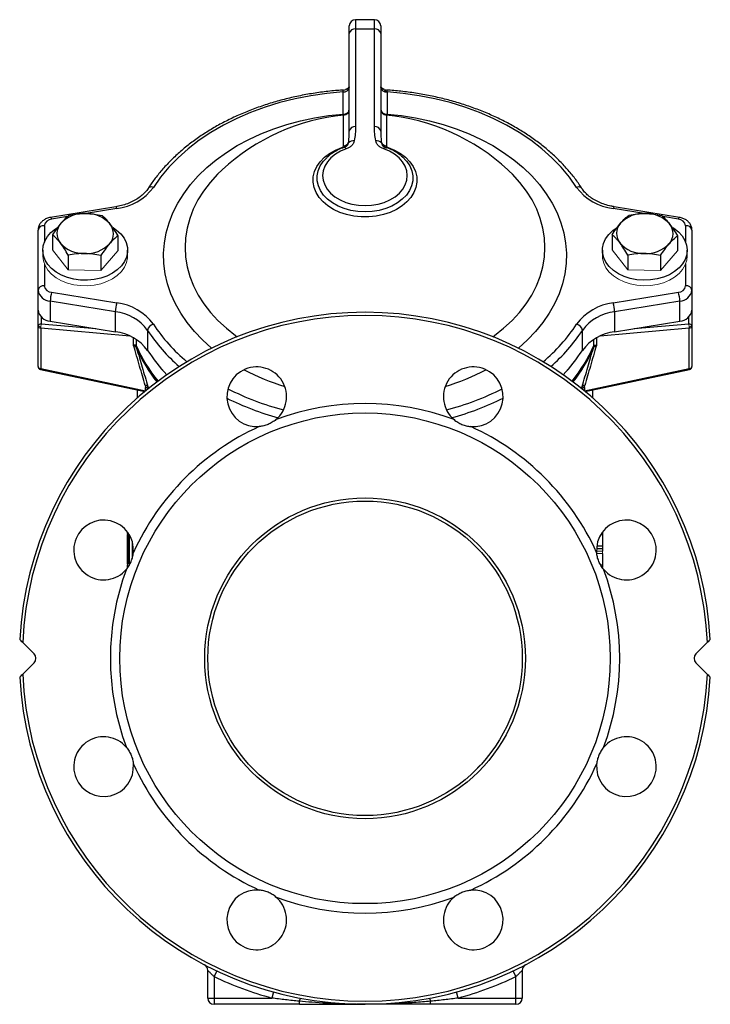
# Model space of a CAD drawing. Header units: millimetres. Extents: x -1742 to -179, y -371 to 715.
# Tile 5 of 16: x -1269 to -1049, y 8 to 321. Entities that reach past the tile are written whole.
import ezdxf

# ---------------------------------------------------------------- set-up
doc = ezdxf.new("R2010")
doc.units = ezdxf.units.MM

msp = doc.modelspace()

# ---------------------------------------------------------------- linework, layer by layer
at = {"color": 0, "linetype": 'Continuous', "lineweight": 25}
for p, q in [((-1156.32, 320.88), (-1162.32, 320.88)), ((-1162.32, 320.88), (-1162.32, 317.95)), ((-1156.32, 317.95), (-1156.32, 320.88)), ((-1164.32, 316.54), (-1164.32, 318.88)), ((-1164.32, 285.47), (-1164.32, 316.54)), ((-1162.32, 317.95), (-1162.32, 286.89)), ((-1162.32, 317.95), (-1156.32, 317.95)), ((-1156.32, 286.89), (-1156.32, 317.95)), ((-1154.32, 318.88), (-1154.32, 316.54)), ((-1154.32, 316.54), (-1154.32, 285.47)), ((-1166.32, 290.85), (-1166.32, 297.92)), ((-1164.32, 299.56), (-1164.32, 299.56)), ((-1152.48, 298.47), (-1152.45, 298.49)), ((-1152.32, 297.92), (-1152.32, 290.85)), ((-1166.31, 290.46), (-1166.32, 290.85)), ((-1166.12, 280.79), (-1166.12, 290.56)), ((-1152.53, 290.56), (-1152.53, 280.79)), ((-1152.32, 290.85), (-1152.33, 290.74)), ((-1164.33, 285.13), (-1164.32, 285.47)), ((-1154.32, 285.47), (-1154.3, 284.95)), ((-1165.08, 280.79), (-1164.92, 280.98)), ((-1172.47, 275.97), (-1171.49, 277.01)), ((-1204.62, 273.27), (-1204.73, 273.18)), ((-1113.44, 272.72), (-1113.92, 273.18)), ((-1238.6, 261.4), (-1259.32, 258.01)), ((-1238.28, 260.84), (-1247.97, 259.26)), ((-1070.58, 259.24), (-1080.37, 260.84)), ((-1059.33, 258.01), (-1080.05, 261.4)), ((-1253.93, 258.28), (-1259, 257.45)), ((-1059.65, 257.45), (-1064.56, 258.26)), ((-1263.32, 234.85), (-1263.32, 253.97)), ((-1261.32, 255.39), (-1261.32, 250.17)), ((-1057.32, 250.17), (-1057.32, 255.39)), ((-1055.32, 253.97), (-1055.32, 234.85)), ((-1258.71, 252.48), (-1258.71, 247.75)), ((-1237.93, 252.17), (-1237.93, 247.44)), ((-1080.71, 252.48), (-1080.71, 247.75)), ((-1059.93, 252.17), (-1059.93, 247.44)), ((-1261.82, 247.59), (-1261.82, 245.83)), ((-1234.82, 245.83), (-1234.82, 247.59)), ((-1083.82, 247.59), (-1083.82, 245.83)), ((-1056.82, 245.83), (-1056.82, 247.59)), ((-1253.71, 246.04), (-1253.71, 241.31)), ((-1243.32, 245.89), (-1243.32, 241.15)), ((-1075.71, 246.04), (-1075.71, 241.31)), ((-1065.32, 245.89), (-1065.32, 241.15)), ((-1261.32, 243.25), (-1261.32, 236.26)), ((-1057.32, 236.26), (-1057.32, 243.25)), ((-1263.32, 228.49), (-1263.32, 234.85)), ((-1055.32, 234.85), (-1055.32, 228.49)), ((-1259, 234.2), (-1238.28, 230.81)), ((-1080.37, 230.81), (-1059.65, 234.2)), ((-1238.73, 228.02), (-1259.45, 231.4)), ((-1259.45, 231.4), (-1259.45, 225.04)), ((-1059.2, 231.4), (-1079.92, 228.02)), ((-1059.2, 225.04), (-1059.2, 231.4)), ((-1263.32, 223.47), (-1263.32, 228.49)), ((-1262.32, 226.36), (-1262.32, 224.18)), ((-1238.73, 221.66), (-1238.73, 228.02)), ((-1079.92, 228.02), (-1079.92, 221.66)), ((-1056.32, 224.18), (-1056.32, 226.36)), ((-1055.32, 228.49), (-1055.32, 223.47)), ((-1263.32, 210.63), (-1263.32, 223.47)), ((-1262.45, 222.77), (-1262.45, 209.93)), ((-1234.14, 220.31), (-1262.45, 222.77)), ((-1262.32, 224.18), (-1244.89, 222.66)), ((-1259.45, 225.04), (-1238.73, 221.66)), ((-1056.2, 222.77), (-1084.51, 220.31)), ((-1079.92, 221.66), (-1059.2, 225.04)), ((-1073.76, 222.66), (-1056.32, 224.18)), ((-1056.2, 209.93), (-1056.2, 222.77)), ((-1055.32, 223.47), (-1055.32, 210.63)), ((-1232.93, 217.31), (-1232.93, 219.71)), ((-1232.09, 219.22), (-1232.09, 217.29)), ((-1228.46, 222.09), (-1228.46, 215.73)), ((-1090.19, 215.73), (-1090.19, 222.09)), ((-1086.56, 217.29), (-1086.56, 219.22)), ((-1085.72, 219.71), (-1085.72, 217.31)), ((-1262.45, 209.93), (-1229.11, 202.88)), ((-1089.54, 202.88), (-1056.2, 209.93)), ((-1262.53, 209.65), (-1229.39, 202.64)), ((-1089.26, 202.64), (-1056.12, 209.65)), ((-1229.11, 202.88), (-1229.11, 203.91)), ((-1228.4, 204.24), (-1228.13, 203.66)), ((-1090.52, 203.66), (-1090.25, 204.24)), ((-1089.54, 203.91), (-1089.54, 202.88)), ((-1231.82, 203.16), (-1231.82, 200.57)), ((-1086.82, 200.57), (-1086.82, 203.16)), ((-1234.82, 157.54), (-1234.82, 157.91)), ((-1234.82, 156.71), (-1234.82, 157.25)), ((-1234.82, 148.26), (-1234.82, 156.71)), ((-1234.81, 157.11), (-1234.81, 147.87)), ((-1234.32, 157.16), (-1234.32, 147.4)), ((-1083.82, 157.12), (-1084.35, 157.12)), ((-1083.82, 157.91), (-1083.82, 157.12)), ((-1083.82, 157.12), (-1083.82, 153.47)), ((-1233.32, 149.77), (-1233.32, 154.84)), ((-1083.82, 153.47), (-1085.6, 153.47)), ((-1083.82, 153.47), (-1083.82, 152.65)), ((-1083.82, 152.65), (-1085.67, 152.65)), ((-1083.82, 152.65), (-1083.82, 151.95)), ((-1083.82, 151.13), (-1083.82, 147.49)), ((-1234.82, 147.73), (-1234.82, 148.26)), ((-1234.82, 146.65), (-1234.82, 147.44)), ((-1083.82, 147.49), (-1084.32, 147.49)), ((-1083.82, 147.49), (-1083.82, 146.67)), ((-1268.21, 122.89), (-1264.57, 119.25)), ((-1054.07, 119.25), (-1050.44, 122.89)), ((-1264.57, 116.43), (-1268.21, 112.79)), ((-1050.44, 112.79), (-1054.07, 116.43)), ((-1209.32, 9.84), (-1209.32, 18.64)), ((-1206.47, 18.45), (-1207.32, 16.65)), ((-1207.32, 16.65), (-1207.32, 9.84)), ((-1111.32, 16.65), (-1112.18, 18.45)), ((-1111.32, 9.84), (-1111.32, 16.65)), ((-1109.32, 18.64), (-1109.32, 9.84)), ((-1209.32, 9.84), (-1207.32, 9.84)), ((-1207.32, 9.84), (-1207.32, 7.84)), ((-1207.32, 9.84), (-1188.99, 9.84)), ((-1188.46, 11.77), (-1188.99, 9.84)), ((-1129.66, 9.84), (-1130.19, 11.77)), ((-1129.66, 9.84), (-1111.32, 9.84)), ((-1111.32, 9.84), (-1109.32, 9.84)), ((-1111.32, 7.84), (-1111.32, 9.84)), ((-1180.2, 7.84), (-1207.32, 7.84)), ((-1180.2, 7.84), (-1180.2, 8.82)), ((-1138.44, 7.84), (-1138.44, 8.82)), ((-1111.32, 7.84), (-1138.44, 7.84))]:
    msp.add_line(p, q, dxfattribs=at)
at = {"color": 0, "linetype": 'Continuous', "lineweight": 18}
for p, q in [((-1253.71, 241.31), (-1258.71, 247.75)), ((-1237.93, 247.44), (-1243.32, 241.15)), ((-1075.71, 241.31), (-1080.71, 247.75)), ((-1059.93, 247.44), (-1065.32, 241.15)), ((-1243.32, 241.15), (-1253.71, 241.31)), ((-1065.32, 241.15), (-1075.71, 241.31)), ((-1083.82, 151.95), (-1085.67, 151.95)), ((-1083.82, 151.13), (-1085.59, 151.13)), ((-1083.82, 151.95), (-1083.82, 151.13)), ((-1109.35, 118.18), (-1109.34, 117.29)), ((-1194.15, 81.96), (-1194.71, 82.54)), ((-1122.7, 83.9), (-1124.5, 81.96))]:
    msp.add_line(p, q, dxfattribs=at)
at = {"color": 0, "linetype": 'Continuous', "lineweight": 25, "flags": 128}
for points in [[(-1166.32, 297.92), (-1171.45, 297.44), (-1176.51, 296.72), (-1181.5, 295.75), (-1186.37, 294.53), (-1191.11, 293.08), (-1195.7, 291.39), (-1200.11, 289.49), (-1204.32, 287.37), (-1208.31, 285.05), (-1212.06, 282.53), (-1215.55, 279.84), (-1218.77, 276.98), (-1221.71, 273.97), (-1224.33, 270.83), (-1226.64, 267.56)], [(-1092.01, 267.56), (-1094.32, 270.83), (-1096.94, 273.97), (-1099.87, 276.98), (-1103.09, 279.84), (-1106.59, 282.53), (-1110.34, 285.05), (-1114.33, 287.37), (-1118.54, 289.49), (-1122.95, 291.39), (-1127.54, 293.08), (-1132.28, 294.53), (-1137.15, 295.75), (-1142.13, 296.72), (-1147.2, 297.44), (-1152.32, 297.92)], [(-1208.08, 216.44), (-1208.14, 216.49), (-1211, 219.05), (-1213.6, 221.76), (-1215.91, 224.59), (-1217.93, 227.53), (-1219.64, 230.57), (-1221.04, 233.69), (-1222.12, 236.86), (-1222.87, 240.09), (-1223.29, 243.35), (-1223.38, 246.62), (-1223.13, 249.88), (-1222.55, 253.12), (-1221.64, 256.33), (-1220.41, 259.48), (-1218.85, 262.56), (-1216.99, 265.55), (-1214.83, 268.44), (-1212.38, 271.22), (-1209.65, 273.86), (-1206.66, 276.35), (-1203.42, 278.68), (-1199.96, 280.85), (-1196.28, 282.83), (-1192.41, 284.62), (-1188.36, 286.2), (-1184.17, 287.58), (-1179.84, 288.74), (-1175.41, 289.67), (-1170.9, 290.38), (-1166.32, 290.85)], [(-1152.32, 290.85), (-1147.75, 290.38), (-1143.23, 289.67), (-1138.8, 288.74), (-1134.48, 287.58), (-1130.29, 286.2), (-1126.24, 284.62), (-1122.37, 282.83), (-1118.69, 280.85), (-1115.23, 278.68), (-1111.99, 276.35), (-1109, 273.86), (-1106.27, 271.22), (-1103.82, 268.44), (-1101.66, 265.55), (-1099.79, 262.56), (-1098.24, 259.48), (-1097.01, 256.33), (-1096.1, 253.12), (-1095.52, 249.88), (-1095.27, 246.62), (-1095.36, 243.35), (-1095.78, 240.09), (-1096.53, 236.86), (-1097.61, 233.69), (-1099, 230.57), (-1100.72, 227.53), (-1102.74, 224.59), (-1105.05, 221.76), (-1107.65, 219.05), (-1110.51, 216.49), (-1110.57, 216.44)], [(-1151.99, 280.28), (-1149.93, 279.42), (-1148.07, 278.36), (-1146.44, 277.12), (-1145.09, 275.73), (-1144.03, 274.21), (-1143.29, 272.6), (-1142.89, 270.94), (-1142.84, 269.25), (-1143.13, 267.57), (-1143.76, 265.94), (-1144.71, 264.39), (-1145.97, 262.96), (-1147.52, 261.66), (-1149.31, 260.54), (-1151.31, 259.62), (-1153.47, 258.91), (-1155.76, 258.42), (-1158.13, 258.18), (-1160.52, 258.18), (-1162.88, 258.42), (-1165.17, 258.91), (-1167.34, 259.62), (-1169.34, 260.54), (-1171.13, 261.66), (-1172.67, 262.96), (-1173.94, 264.39), (-1174.89, 265.94), (-1175.52, 267.57), (-1175.81, 269.25), (-1175.76, 270.94), (-1175.36, 272.6), (-1174.62, 274.21), (-1173.56, 275.73), (-1172.21, 277.12), (-1170.58, 278.36), (-1168.72, 279.42), (-1166.66, 280.28)], [(-1165.31, 279.81), (-1167.13, 279.04), (-1168.76, 278.08), (-1170.15, 276.95), (-1171.27, 275.67), (-1172.1, 274.29), (-1172.61, 272.84), (-1172.79, 271.34), (-1172.64, 269.85), (-1172.15, 268.38), (-1171.35, 267), (-1170.25, 265.71), (-1168.88, 264.57), (-1167.27, 263.59), (-1165.46, 262.81), (-1163.5, 262.23), (-1161.44, 261.88), (-1159.32, 261.76), (-1157.21, 261.88), (-1155.15, 262.23), (-1153.19, 262.81), (-1151.38, 263.59), (-1149.77, 264.57), (-1148.4, 265.71), (-1147.3, 267), (-1146.5, 268.38), (-1146.01, 269.85), (-1145.86, 271.34), (-1146.04, 272.84), (-1146.55, 274.29), (-1147.38, 275.67), (-1148.5, 276.95), (-1149.89, 278.08), (-1151.52, 279.04), (-1153.34, 279.81)], [(-1165.31, 279.81), (-1165.43, 279.97), (-1165.55, 280.1), (-1165.66, 280.2), (-1165.77, 280.26), (-1165.87, 280.29), (-1165.95, 280.29), (-1165.97, 280.28)], [(-1153.34, 279.81), (-1153.22, 279.97), (-1153.1, 280.1), (-1152.99, 280.2), (-1152.88, 280.26), (-1152.78, 280.29), (-1152.69, 280.29), (-1152.68, 280.28)], [(-1146.29, 276.11), (-1146.06, 275.83), (-1145.1, 274.38), (-1144.45, 272.84), (-1144.13, 271.26), (-1144.14, 269.65), (-1144.49, 268.07), (-1145.17, 266.54), (-1146.17, 265.1), (-1147.45, 263.78), (-1149, 262.61), (-1150.78, 261.61), (-1152.74, 260.82), (-1154.85, 260.23), (-1157.06, 259.88), (-1159.32, 259.76), (-1161.58, 259.88), (-1163.8, 260.23), (-1165.91, 260.82), (-1167.87, 261.61), (-1169.65, 262.61), (-1171.2, 263.78), (-1172.48, 265.1), (-1173.47, 266.54), (-1174.16, 268.07), (-1174.51, 269.65), (-1174.52, 271.26), (-1174.2, 272.84), (-1173.55, 274.38), (-1172.59, 275.83), (-1172.47, 275.97)], [(-1147.83, 277.59), (-1147.32, 277.16), (-1146.29, 276.11)], [(-1204.73, 273.18), (-1206.23, 271.72), (-1208.6, 269.12), (-1210.68, 266.4), (-1212.46, 263.57), (-1213.93, 260.65), (-1215.08, 257.67), (-1215.9, 254.62), (-1216.4, 251.55), (-1216.55, 248.45), (-1216.38, 245.36), (-1215.87, 242.29), (-1215.02, 239.25), (-1213.86, 236.26), (-1212.37, 233.35), (-1210.57, 230.53), (-1208.48, 227.81), (-1206.09, 225.22), (-1203.43, 222.76), (-1200.52, 220.45), (-1199.97, 220.05)], [(-1118.68, 220.05), (-1118.13, 220.45), (-1115.22, 222.76), (-1112.56, 225.22), (-1110.17, 227.81), (-1108.08, 230.53), (-1106.28, 233.35), (-1104.79, 236.26), (-1103.62, 239.25), (-1102.78, 242.29), (-1102.27, 245.36), (-1102.1, 248.45), (-1102.25, 251.55), (-1102.75, 254.62), (-1103.57, 257.67), (-1104.72, 260.65), (-1106.19, 263.57), (-1107.97, 266.4), (-1110.05, 269.12), (-1112.42, 271.72), (-1113.44, 272.72)], [(-1238.6, 261.4), (-1238.6, 261.4), (-1238.53, 261.36), (-1238.45, 261.26), (-1238.37, 261.08), (-1238.28, 260.84)], [(-1080.05, 261.4), (-1080.05, 261.4), (-1080.12, 261.36), (-1080.2, 261.26), (-1080.28, 261.08), (-1080.37, 260.84)], [(-1259.32, 258.01), (-1259.32, 258.01), (-1259.25, 257.98), (-1259.17, 257.87), (-1259.09, 257.7), (-1259, 257.45)], [(-1059.33, 258.01), (-1059.33, 258.01), (-1059.4, 257.98), (-1059.48, 257.87), (-1059.56, 257.7), (-1059.65, 257.45)], [(-1239.46, 254.79), (-1238.33, 254.01), (-1237.01, 252.8), (-1235.97, 251.45), (-1235.26, 249.99), (-1234.88, 248.48), (-1234.86, 246.94), (-1235.18, 245.43), (-1235.84, 243.96), (-1236.82, 242.59), (-1238.11, 241.35), (-1239.66, 240.28), (-1241.43, 239.39), (-1243.38, 238.71), (-1245.46, 238.27), (-1247.61, 238.06), (-1249.78, 238.1), (-1251.92, 238.39), (-1253.96, 238.92), (-1255.85, 239.67), (-1257.55, 240.63), (-1259.01, 241.76), (-1260.2, 243.05), (-1261.07, 244.46), (-1261.62, 245.94), (-1261.82, 247.47), (-1261.68, 249.01), (-1261.18, 250.5), (-1260.36, 251.92), (-1259.22, 253.23), (-1257.8, 254.39), (-1257.15, 254.82)], [(-1072.86, 238.22), (-1074.95, 238.63), (-1076.93, 239.27), (-1078.73, 240.12), (-1080.32, 241.17), (-1081.64, 242.39), (-1082.68, 243.74), (-1083.39, 245.19), (-1083.77, 246.71), (-1083.79, 248.24), (-1083.47, 249.76), (-1082.81, 251.22), (-1081.82, 252.59), (-1080.54, 253.83), (-1079.12, 254.84)], [(-1061.45, 254.79), (-1061.1, 254.56), (-1059.63, 253.42), (-1058.45, 252.14), (-1057.57, 250.73), (-1057.03, 249.24), (-1056.83, 247.71), (-1056.97, 246.18), (-1057.47, 244.68), (-1058.29, 243.26), (-1059.43, 241.96), (-1060.85, 240.79), (-1062.52, 239.81), (-1064.38, 239.02), (-1066.41, 238.46), (-1068.53, 238.13), (-1070.7, 238.05), (-1072.86, 238.22)]]:
    msp.add_lwpolyline(points, dxfattribs=at)
at = {"color": 0, "linetype": 'Continuous', "lineweight": 18, "flags": 128}
for points in [[(-1234.82, 245.83), (-1234.86, 245.18), (-1235.18, 243.66), (-1235.84, 242.19), (-1236.82, 240.83), (-1238.11, 239.59), (-1239.66, 238.51), (-1241.43, 237.62), (-1243.38, 236.94), (-1245.46, 236.5), (-1247.61, 236.29), (-1249.78, 236.34), (-1251.92, 236.62), (-1253.96, 237.15), (-1255.85, 237.9), (-1257.55, 238.86), (-1259.01, 240), (-1260.2, 241.28), (-1261.07, 242.69), (-1261.62, 244.18), (-1261.82, 245.71), (-1261.82, 245.83)], [(-1072.86, 236.45), (-1074.95, 236.86), (-1076.93, 237.5), (-1078.73, 238.36), (-1080.32, 239.41), (-1081.64, 240.62), (-1082.68, 241.97), (-1083.39, 243.43), (-1083.77, 244.94), (-1083.82, 245.83)], [(-1056.82, 245.83), (-1056.97, 244.41), (-1057.47, 242.92), (-1058.29, 241.5), (-1059.43, 240.19), (-1060.85, 239.02), (-1062.52, 238.04), (-1064.38, 237.25), (-1066.41, 236.69), (-1068.53, 236.36), (-1070.7, 236.28), (-1072.86, 236.45)], [(-1262.69, 224.13), (-1262.52, 224.1), (-1262.32, 224.08)], [(-1056.32, 224.08), (-1056.13, 224.1), (-1055.96, 224.13)], [(-1234.82, 156.71), (-1234.81, 156.65), (-1234.81, 156.63)], [(-1234.82, 156.71), (-1234.81, 156.64), (-1234.81, 156.62)], [(-1234.81, 148.36), (-1234.81, 148.34), (-1234.82, 148.26)], [(-1234.81, 148.35), (-1234.81, 148.33), (-1234.82, 148.26)]]:
    msp.add_lwpolyline(points, dxfattribs=at)
at = {"color": 0, "linetype": 'Continuous', "lineweight": 25}
for radius in [78, 51, 50]:
    msp.add_circle((-1159.32, 117.84), radius, dxfattribs=at)
for centre, radius, start, end in [((-1162.32, 318.88), 2, 90, 180), ((-1156.32, 318.88), 2, 0, 90), ((-1162.57, 316.18), 1.79, 81.9505, 168.5782), ((-1156.07, 316.18), 1.79, 11.4218, 98.0495), ((-1166.07, 299.68), 1.79, 261.9505, 348.5782), ((-1166.32, 300.51), 2, 273.4627, 297.3322), ((-1152.57, 299.68), 1.79, 191.4218, 278.0495), ((-1152.32, 300.51), 2, 242.6411, 266.504), ((-1166.21, 293.04), 2.19, 267.0005, 318.4314), ((-1166.32, 292.55), 2, 275.8226, 0), ((-1152.32, 292.55), 2, 180, 264.1774), ((-1152.44, 293.04), 2.19, 221.5686, 272.9995), ((-1159.32, 223.91), 67, 95.8226, 132.6597), ((-1159.32, 223.91), 67, 47.3403, 84.1774), ((-1162.57, 285.12), 1.79, 81.9505, 168.5782), ((-1156.07, 285.12), 1.79, 11.4218, 98.0495), ((-1163.03, 280.42), 1.99, 81.4435, 138.8474), ((-1155.61, 280.42), 1.99, 41.1526, 98.5565), ((-1166.24, 282.81), 2.02, 273.4173, 327.8489), ((-1152.41, 282.81), 2.02, 212.1511, 266.5827), ((-1240.22, 277.64), 16.92, 276.5902, 323.408), ((-1227.26, 266.26), 1.44, 64.5332, 137.4283), ((-1091.39, 266.26), 1.44, 42.3287, 115.4948), ((-1078.43, 277.64), 16.92, 216.592, 263.4098), ((-1258.91, 255.01), 2.44, 92.0739, 171.1974), ((-1248.69, 249.02), 10.25, 86.8611, 135.5975), ((-1247.84, 249.31), 9.95, 41.93, 91.6773), ((-1070.69, 249.02), 10.25, 86.8611, 135.5975), ((-1069.84, 249.31), 9.95, 41.93, 91.6773), ((-1059.74, 255.01), 2.44, 8.8026, 87.9261), ((-1261.57, 253.62), 1.79, 81.9505, 168.5782), ((-1252.47, 252.9), 4.84, 137.1885, 219.3699), ((-1244.18, 252.89), 4.84, 317.1885, 39.3699), ((-1074.47, 252.9), 4.84, 137.1885, 219.3699), ((-1066.18, 252.89), 4.84, 317.1885, 39.3699), ((-1057.07, 253.62), 1.79, 11.4218, 98.0495), ((-1248.81, 256.48), 9.95, 221.93, 271.6773), ((-1247.95, 256.77), 10.25, 266.8611, 315.5975), ((-1070.81, 256.48), 9.95, 221.93, 271.6773), ((-1069.95, 256.77), 10.25, 266.8611, 315.5975), ((-1261.57, 234.5), 1.79, 81.9505, 168.5782), ((-1259.3, 235.47), 4.07, 188.8026, 267.9261), ((-1258.91, 236.64), 2.44, 188.8026, 267.9261), ((-1059.74, 236.64), 2.44, 272.0739, 351.1974), ((-1059.35, 235.47), 4.07, 272.0739, 351.1974), ((-1057.07, 234.5), 1.79, 11.4218, 98.0495), ((-1248.98, 231.15), 10.47, 163.0828, 178.6105), ((-1069.66, 231.15), 10.47, 1.3895, 16.9172), ((-1228.27, 227.77), 10.47, 163.0828, 178.6105), ((-1240.22, 214.01), 16.92, 36.592, 83.4098), ((-1078.43, 214.01), 16.92, 96.5902, 143.408), ((-1090.38, 227.77), 10.47, 1.3895, 16.9172), ((-1159.32, 117.84), 110, 3.1268, 176.8732), ((-1159.32, 117.84), 109, 2.6538, 177.3462), ((-1259.3, 229.11), 4.07, 188.8026, 267.9261), ((-1240.44, 213.2), 14.93, 36.592, 83.4098), ((-1078.2, 213.2), 14.93, 96.5902, 143.408), ((-1059.35, 229.11), 4.07, 272.0739, 351.1974), ((-1262.41, 224.21), 1.01, 211.2784, 268.9617), ((-1226.02, 221.7), 2.47, 104.6012, 170.8588), ((-1180.88, 254.26), 54.81, 213.3925, 230.2121), ((-1137.45, 253.97), 54.39, 309.7215, 326.6738), ((-1092.63, 221.7), 2.47, 9.1412, 75.3988), ((-1056.21, 224.16), 0.96, 269.377, 330.3829), ((-1240.44, 206.83), 14.93, 36.592, 83.4098), ((-1182.43, 252.25), 55.03, 213.2285, 229.1552), ((-1136.22, 252.25), 55.03, 310.8448, 326.7715), ((-1078.2, 206.83), 14.93, 96.5902, 143.408), ((-1188.27, 236.29), 47.76, 203.4896, 219.4219), ((-1188.44, 235.35), 47.45, 203.4615, 218.6601), ((-1130.37, 236.29), 47.76, 320.5781, 336.5104), ((-1130.21, 235.35), 47.45, 321.3399, 336.5385), ((-1184.23, 244.49), 52.76, 213.0362, 223.7576), ((-1134.42, 244.49), 52.76, 316.2424, 326.9638), ((-1262.32, 210.63), 1, 180, 258.0577), ((-1262.49, 210.78), 0.851, 190.026, 272.7076), ((-1263.25, 210.02), 0.81, 332.6121, 353.1925), ((-1193.77, 200.99), 9.5, 310.1781, 274.8219), ((-1124.88, 200.99), 9.5, 265.1781, 229.8219), ((-1056.16, 210.78), 0.851, 267.2924, 349.974), ((-1055.4, 210.02), 0.81, 186.8075, 207.3879), ((-1056.32, 210.63), 1, 281.9423, 0), ((-1163.2, 275.29), 74.24, 242.2369, 253.0418), ((-1155.45, 275.29), 74.24, 286.9582, 297.7631), ((-1229.07, 203.8), 0.806, 33.2077, 99.8047), ((-1229.14, 202.89), 1.02, 37.1906, 88.3718), ((-1163.19, 281.31), 87.33, 242.9425, 255.3809), ((-1155.29, 280.88), 86.87, 284.5859, 297.0906), ((-1089.51, 202.89), 1.02, 91.6282, 142.8094), ((-1089.57, 203.8), 0.806, 80.1953, 146.7923), ((-1163.49, 280.43), 89.23, 243.5336, 254.7446), ((-1155.33, 280.88), 89.7, 285.2851, 296.4367), ((-1159.32, 117.84), 81, 69.541, 110.459), ((-1159.32, 117.84), 81, 114.541, 155.459), ((-1159.32, 117.84), 81, 24.541, 65.459), ((-1242.47, 152.28), 9.5, 355.1781, 319.8219), ((-1076.18, 152.28), 9.5, 220.1781, 184.8219), ((-1159.32, 117.84), 81, 159.541, 200.459), ((-1159.32, 117.84), 81, 339.541, 20.459), ((-1265.99, 117.84), 2, 315, 45), ((-1052.66, 117.84), 2, 135, 225), ((-1159.32, 117.84), 109, 182.6538, 357.3462), ((-1159.32, 117.84), 110, 183.1268, 356.8732), ((-1242.47, 83.4), 9.5, 40.1781, 4.8219), ((-1076.18, 83.4), 9.5, 175.1781, 139.8219), ((-1159.32, 117.84), 81, 204.541, 245.459), ((-1159.32, 117.84), 81, 294.541, 335.459), ((-1193.77, 34.69), 9.5, 85.1781, 49.8219), ((-1124.88, 34.69), 9.5, 130.1781, 94.8219), ((-1159.32, 117.84), 81, 249.541, 290.459), ((-1211.32, 18.64), 2, 0, 62.336), ((-1107.32, 18.64), 2, 117.664, 180), ((-1159.32, 117.84), 112, 244.6231, 254.6411), ((-1159.32, 117.84), 112, 285.3589, 295.3769), ((-1207.32, 9.84), 2, 180, 270), ((-1178.32, 8.63), 1.9, 142.9429, 174.0643), ((-1140.33, 8.63), 1.9, 5.9357, 37.0571), ((-1111.32, 9.84), 2, 270, 0)]:
    msp.add_arc(centre, radius, start, end, dxfattribs=at)
at = {"color": 0, "linetype": 'Continuous', "lineweight": 18}
for centre, radius, start, end in [((-1262.45, 223.29), 0.893, 81.9505, 168.5782), ((-1262.49, 223.62), 0.851, 190.026, 272.7076), ((-1252.82, 222.65), 9.63, 170.8437, 179.2691), ((-1056.2, 223.29), 0.893, 11.4218, 98.0495), ((-1065.83, 222.65), 9.63, 0.7309, 9.1563), ((-1056.16, 223.62), 0.851, 267.2924, 349.974), ((-1228.92, 217.33), 3.17, 180.8104, 195.7644), ((-1229.15, 217.24), 2.92, 179.8343, 195.4445), ((-1089.73, 217.33), 3.17, 344.2356, 359.1896), ((-1089.5, 217.24), 2.92, 344.5555, 0.1657), ((-1184.62, 244.19), 52.27, 212.9858, 223.8079), ((-1134.03, 244.19), 52.27, 316.1921, 327.0142)]:
    msp.add_arc(centre, radius, start, end, dxfattribs=at)
at = {"color": 0, "linetype": 'Continuous', "lineweight": 25}
for points, knots in [([(-1166.2, 298.51), (-1166.84, 298.47), (-1169.08, 298.32), (-1172.88, 297.9), (-1177.57, 297.19), (-1182.18, 296.27), (-1186.7, 295.14), (-1191.12, 293.81), (-1195.41, 292.28), (-1199.56, 290.56), (-1203.55, 288.66), (-1207.37, 286.58), (-1211, 284.33), (-1214.42, 281.92), (-1217.62, 279.36), (-1220.59, 276.66), (-1223.32, 273.83), (-1225.74, 270.93), (-1227.36, 268.7), (-1228.16, 267.47), (-1228.32, 267.23)], [0, 0, 0, 0, 0.0245049, 0.0847663, 0.14504, 0.2053202, 0.2656083, 0.325905, 0.3862108, 0.4465254, 0.5068476, 0.567175, 0.6275029, 0.6878248, 0.7481327, 0.8084165, 0.8686638, 0.9288605, 0.9857108, 1, 1, 1, 1]), ([(-1166.32, 297.92), (-1166.3, 298.06), (-1166.26, 298.34), (-1166.22, 298.52), (-1166.2, 298.5), (-1166.2, 298.49)], [0, 0, 0, 0, 0.4326736, 0.8640146, 1, 1, 1, 1]), ([(-1164.32, 299.56), (-1164.35, 299.41), (-1164.39, 299.11), (-1164.74, 298.79), (-1165.19, 298.73), (-1165.32, 298.73), (-1165.4, 298.72)], [0, 0, 0, 0, 0.2278073, 0.4554277, 0.6859914, 1, 1, 1, 1]), ([(-1164.35, 299.5), (-1164.38, 299.44), (-1164.44, 299.34), (-1164.78, 299.05), (-1165.14, 298.88), (-1165.35, 298.76), (-1165.4, 298.74)], [0, 0, 0, 0, 0.334997, 0.649055, 0.931053, 1, 1, 1, 1]), ([(-1153.26, 298.71), (-1153.31, 298.73), (-1153.43, 298.75), (-1153.89, 298.76), (-1154.26, 299.12), (-1154.31, 299.42), (-1154.32, 299.56)], [0, 0, 0, 0, 0.269597, 0.532345, 0.79668, 1, 1, 1, 1]), ([(-1153.25, 298.74), (-1153.28, 298.75), (-1153.42, 298.83), (-1153.69, 298.96), (-1154.03, 299.17), (-1154.28, 299.43), (-1154.31, 299.5), (-1154.32, 299.53)], [0, 0, 0, 0, 0.040163, 0.213862, 0.390118, 0.698125, 1, 1, 1, 1]), ([(-1090.33, 267.23), (-1090.69, 267.78), (-1091.75, 269.37), (-1093.69, 271.91), (-1096.24, 274.81), (-1099.04, 277.59), (-1102.09, 280.24), (-1105.36, 282.75), (-1108.84, 285.1), (-1112.53, 287.29), (-1116.4, 289.31), (-1120.45, 291.15), (-1124.64, 292.81), (-1128.98, 294.27), (-1133.43, 295.53), (-1137.99, 296.6), (-1142.62, 297.45), (-1147.25, 298.08), (-1150.53, 298.39), (-1152.25, 298.5), (-1152.45, 298.51)], [0, 0, 0, 0, 0.032035, 0.091991, 0.152006, 0.212096, 0.272247, 0.332446, 0.39268, 0.452938, 0.51321, 0.573491, 0.633775, 0.694056, 0.754334, 0.814609, 0.874878, 0.935145, 0.992244, 1, 1, 1, 1]), ([(-1152.45, 298.49), (-1152.45, 298.5), (-1152.43, 298.52), (-1152.39, 298.34), (-1152.35, 298.06), (-1152.32, 297.92)], [0, 0, 0, 0, 0.1378266, 0.5682484, 1, 1, 1, 1]), ([(-1164.53, 281.73), (-1164.46, 282.55), (-1164.36, 283.7), (-1164.34, 284.81), (-1164.33, 285.13)], [0, 0, 0, 0, 0.710188, 1, 1, 1, 1]), ([(-1162.32, 286.89), (-1162.32, 286.13), (-1162.37, 285.38), (-1162.51, 283.88), (-1162.62, 283.14), (-1162.74, 282.39)], [0, 0, 0, 0, 0.5, 0.5, 1, 1, 1, 1]), ([(-1155.91, 282.39), (-1156.03, 283.14), (-1156.14, 283.88), (-1156.28, 285.38), (-1156.32, 286.13), (-1156.32, 286.89)], [0, 0, 0, 0, 0.5, 0.5, 1, 1, 1, 1]), ([(-1154.3, 284.95), (-1154.29, 284.33), (-1154.26, 283.28), (-1154.16, 282.19), (-1154.12, 281.73)], [0, 0, 0, 0, 0.58471, 1, 1, 1, 1]), ([(-1162.74, 282.39), (-1162.78, 282.11), (-1162.88, 281.85), (-1163.15, 281.34), (-1163.34, 281.09), (-1163.79, 280.64), (-1164.04, 280.44), (-1164.49, 280.18), (-1164.64, 280.09), (-1164.97, 279.94), (-1165.13, 279.87), (-1165.31, 279.81)], [0, 0, 0, 0, 0.25, 0.25, 0.5, 0.5, 0.75, 0.75, 0.875, 0.875, 1, 1, 1, 1]), ([(-1153.34, 279.81), (-1153.51, 279.87), (-1153.68, 279.94), (-1154.01, 280.09), (-1154.16, 280.18), (-1154.6, 280.44), (-1154.86, 280.64), (-1155.31, 281.09), (-1155.5, 281.34), (-1155.77, 281.85), (-1155.86, 282.11), (-1155.91, 282.39)], [0, 0, 0, 0, 0.125, 0.125, 0.25, 0.25, 0.5, 0.5, 0.75, 0.75, 1, 1, 1, 1]), ([(-1165.97, 280.28), (-1166.32, 280.15), (-1167.32, 279.78), (-1168.86, 279), (-1170.35, 278.05), (-1171.11, 277.33), (-1171.42, 277.04)], [0, 0, 0, 0, 0.167824, 0.479079, 0.791124, 1, 1, 1, 1]), ([(-1166.66, 280.28), (-1166.5, 280.33), (-1166.36, 280.41), (-1166.17, 280.59), (-1166.12, 280.69), (-1166.12, 280.79)], [0, 0, 0, 0, 0.5, 0.5, 1, 1, 1, 1]), ([(-1164.94, 280.93), (-1164.98, 280.88), (-1165.11, 280.72), (-1165.48, 280.46), (-1165.86, 280.34), (-1165.99, 280.3)], [0, 0, 0, 0, 0.267621, 0.756337, 1, 1, 1, 1]), ([(-1165.26, 280.66), (-1165.16, 280.73), (-1164.95, 280.86), (-1164.68, 281.23), (-1164.59, 281.52), (-1164.53, 281.73)], [0, 0, 0, 0, 0.246948, 0.471764, 1, 1, 1, 1]), ([(-1154.12, 281.73), (-1154.06, 281.52), (-1153.97, 281.22), (-1153.66, 280.82), (-1153.41, 280.66), (-1153.25, 280.56)], [0, 0, 0, 0, 0.475097, 0.677297, 1, 1, 1, 1]), ([(-1153.75, 280.96), (-1153.75, 280.95), (-1153.62, 280.75), (-1153.21, 280.46), (-1152.76, 280.17), (-1152.46, 280.09), (-1152.42, 280.08)], [0, 0, 0, 0, 0.0106972, 0.447957, 0.9243887, 1, 1, 1, 1]), ([(-1152.67, 280.29), (-1152.89, 280.38), (-1153.33, 280.56), (-1153.66, 280.84), (-1153.73, 280.93), (-1153.74, 280.95)], [0, 0, 0, 0, 0.45816, 0.93563, 1, 1, 1, 1]), ([(-1147.9, 277.66), (-1148.41, 278.04), (-1149.42, 278.81), (-1151.05, 279.67), (-1152.19, 280.1), (-1152.68, 280.28)], [0, 0, 0, 0, 0.358822, 0.721497, 1, 1, 1, 1]), ([(-1152.53, 280.79), (-1152.53, 280.74), (-1152.52, 280.69), (-1152.47, 280.6), (-1152.43, 280.55), (-1152.29, 280.42), (-1152.15, 280.33), (-1151.99, 280.28)], [0, 0, 0, 0, 0.25, 0.25, 0.5, 0.5, 1, 1, 1, 1]), ([(-1228.32, 267.23), (-1228.46, 267.02), (-1228.89, 266.4), (-1229.8, 265.4), (-1231.13, 264.3), (-1232.68, 263.33), (-1234.42, 262.52), (-1236.27, 261.88), (-1237.7, 261.55), (-1238.48, 261.42), (-1238.6, 261.4)], [0, 0, 0, 0, 0.0754723, 0.2284443, 0.3799601, 0.5303534, 0.6803129, 0.830164, 0.9720898, 1, 1, 1, 1]), ([(-1080.05, 261.4), (-1080.4, 261.46), (-1081.43, 261.64), (-1083.07, 262.1), (-1084.9, 262.8), (-1086.56, 263.67), (-1088.02, 264.67), (-1089.23, 265.78), (-1089.94, 266.65), (-1090.27, 267.14), (-1090.33, 267.23)], [0, 0, 0, 0, 0.077035, 0.226601, 0.375938, 0.524977, 0.673841, 0.822736, 0.966461, 1, 1, 1, 1]), ([(-1259.32, 258.01), (-1259.56, 257.97), (-1260.21, 257.84), (-1261.16, 257.43), (-1262.08, 256.78), (-1262.76, 255.98), (-1263.2, 255.07), (-1263.32, 254.37), (-1263.32, 254.01), (-1263.32, 253.97)], [0, 0, 0, 0, 0.112057, 0.306873, 0.483714, 0.65418, 0.819085, 0.981301, 1, 1, 1, 1]), ([(-1253.33, 258.77), (-1253.77, 258.43), (-1254.21, 258.05), (-1255.11, 257.2), (-1255.57, 256.73), (-1256.02, 256.2)], [0, 0, 0, 0, 0.5, 0.5, 1, 1, 1, 1]), ([(-1253.33, 258.77), (-1252.48, 258.93), (-1251.62, 259.06), (-1249.89, 259.23), (-1249.02, 259.27), (-1248.13, 259.26)], [0, 0, 0, 0, 0.5, 0.5, 1, 1, 1, 1]), ([(-1248.13, 259.26), (-1247.69, 259.25), (-1247.25, 259.23), (-1246.37, 259.17), (-1245.94, 259.12), (-1244.64, 258.95), (-1243.79, 258.8), (-1242.94, 258.61)], [0, 0, 0, 0, 0.25, 0.25, 0.5, 0.5, 1, 1, 1, 1]), ([(-1242.94, 258.61), (-1242.53, 258.26), (-1242.12, 257.87), (-1241.28, 257), (-1240.86, 256.51), (-1240.44, 255.96)], [0, 0, 0, 0, 0.5, 0.5, 1, 1, 1, 1]), ([(-1078.02, 256.2), (-1077.57, 256.73), (-1077.1, 257.21), (-1076.2, 258.06), (-1075.76, 258.43), (-1075.33, 258.77)], [0, 0, 0, 0, 0.5, 0.5, 1, 1, 1, 1]), ([(-1075.33, 258.77), (-1074.48, 258.93), (-1073.62, 259.06), (-1071.89, 259.23), (-1071.02, 259.27), (-1070.13, 259.26)], [0, 0, 0, 0, 0.5, 0.5, 1, 1, 1, 1]), ([(-1070.13, 259.26), (-1069.69, 259.25), (-1069.25, 259.23), (-1068.37, 259.17), (-1067.94, 259.12), (-1066.64, 258.95), (-1065.79, 258.8), (-1064.94, 258.61)], [0, 0, 0, 0, 0.25, 0.25, 0.5, 0.5, 1, 1, 1, 1]), ([(-1064.94, 258.61), (-1064.53, 258.26), (-1064.12, 257.87), (-1063.28, 257), (-1062.86, 256.51), (-1062.44, 255.96)], [0, 0, 0, 0, 0.5, 0.5, 1, 1, 1, 1]), ([(-1055.32, 253.97), (-1055.34, 254.24), (-1055.38, 254.85), (-1055.74, 255.74), (-1056.35, 256.56), (-1057.18, 257.24), (-1058.18, 257.76), (-1058.94, 257.93), (-1059.33, 258.01)], [0, 0, 0, 0, 0.13469, 0.30179, 0.46824, 0.639396, 0.817895, 1, 1, 1, 1]), ([(-1256.02, 256.2), (-1256.48, 255.66), (-1256.94, 255.07), (-1257.84, 253.82), (-1258.28, 253.16), (-1258.71, 252.48)], [0, 0, 0, 0, 0.5, 0.5, 1, 1, 1, 1]), ([(-1240.44, 255.96), (-1240.22, 255.69), (-1240.01, 255.4), (-1239.59, 254.8), (-1239.38, 254.5), (-1238.75, 253.54), (-1238.34, 252.87), (-1237.93, 252.17)], [0, 0, 0, 0, 0.25, 0.25, 0.5, 0.5, 1, 1, 1, 1]), ([(-1080.71, 252.48), (-1080.28, 253.17), (-1079.83, 253.84), (-1078.93, 255.08), (-1078.48, 255.66), (-1078.02, 256.2)], [0, 0, 0, 0, 0.5, 0.5, 1, 1, 1, 1]), ([(-1062.44, 255.96), (-1062.22, 255.69), (-1062.01, 255.4), (-1061.59, 254.8), (-1061.38, 254.5), (-1060.75, 253.54), (-1060.34, 252.87), (-1059.93, 252.17)], [0, 0, 0, 0, 0.25, 0.25, 0.5, 0.5, 1, 1, 1, 1]), ([(-1256.21, 249.83), (-1256.42, 250.11), (-1256.64, 250.37), (-1257.06, 250.86), (-1257.27, 251.09), (-1257.89, 251.75), (-1258.31, 252.13), (-1258.71, 252.48)], [0, 0, 0, 0, 0.25, 0.25, 0.5, 0.5, 1, 1, 1, 1]), ([(-1237.93, 252.17), (-1238.37, 251.83), (-1238.82, 251.46), (-1239.72, 250.6), (-1240.17, 250.13), (-1240.63, 249.6)], [0, 0, 0, 0, 0.5, 0.5, 1, 1, 1, 1]), ([(-1078.21, 249.83), (-1078.42, 250.11), (-1078.64, 250.37), (-1079.06, 250.86), (-1079.27, 251.09), (-1079.89, 251.75), (-1080.31, 252.13), (-1080.71, 252.48)], [0, 0, 0, 0, 0.25, 0.25, 0.5, 0.5, 1, 1, 1, 1]), ([(-1062.63, 249.6), (-1062.17, 250.13), (-1061.71, 250.61), (-1060.81, 251.46), (-1060.37, 251.84), (-1059.93, 252.17)], [0, 0, 0, 0, 0.5, 0.5, 1, 1, 1, 1]), ([(-1253.71, 246.04), (-1254.12, 246.74), (-1254.53, 247.42), (-1255.37, 248.69), (-1255.79, 249.28), (-1256.21, 249.83)], [0, 0, 0, 0, 0.5, 0.5, 1, 1, 1, 1]), ([(-1240.63, 249.6), (-1241.08, 249.07), (-1241.54, 248.47), (-1242.44, 247.22), (-1242.89, 246.57), (-1243.32, 245.89)], [0, 0, 0, 0, 0.5, 0.5, 1, 1, 1, 1]), ([(-1075.71, 246.04), (-1076.12, 246.74), (-1076.53, 247.42), (-1077.37, 248.69), (-1077.79, 249.28), (-1078.21, 249.83)], [0, 0, 0, 0, 0.5, 0.5, 1, 1, 1, 1]), ([(-1065.32, 245.89), (-1064.88, 246.57), (-1064.43, 247.24), (-1063.53, 248.49), (-1063.08, 249.07), (-1062.63, 249.6)], [0, 0, 0, 0, 0.5, 0.5, 1, 1, 1, 1]), ([(-1248.52, 246.53), (-1248.96, 246.54), (-1249.4, 246.53), (-1250.28, 246.5), (-1250.71, 246.46), (-1252.01, 246.33), (-1252.86, 246.2), (-1253.71, 246.04)], [0, 0, 0, 0, 0.25, 0.25, 0.5, 0.5, 1, 1, 1, 1]), ([(-1243.32, 245.89), (-1244.17, 246.07), (-1245.03, 246.23), (-1246.76, 246.45), (-1247.63, 246.52), (-1248.52, 246.53)], [0, 0, 0, 0, 0.5, 0.5, 1, 1, 1, 1]), ([(-1070.52, 246.53), (-1070.96, 246.54), (-1071.4, 246.53), (-1072.28, 246.5), (-1072.71, 246.46), (-1074.01, 246.33), (-1074.86, 246.2), (-1075.71, 246.04)], [0, 0, 0, 0, 0.25, 0.25, 0.5, 0.5, 1, 1, 1, 1]), ([(-1065.32, 245.89), (-1066.17, 246.07), (-1067.03, 246.23), (-1068.76, 246.45), (-1069.63, 246.52), (-1070.52, 246.53)], [0, 0, 0, 0, 0.5, 0.5, 1, 1, 1, 1]), ([(-1232.09, 217.29), (-1232.15, 217.39), (-1232.27, 217.43), (-1232.5, 217.43), (-1232.58, 217.42), (-1232.75, 217.38), (-1232.84, 217.35), (-1232.93, 217.31)], [0, 0, 0, 0, 0.5, 0.5, 0.75, 0.75, 1, 1, 1, 1]), ([(-1229.21, 204.59), (-1229.81, 206.65), (-1230.41, 208.7), (-1231.01, 210.75), (-1231.65, 212.94), (-1232.29, 215.12), (-1232.93, 217.31)], [0.0004835, 0.0004835, 0.0004835, 0.0004835, 0.00916218, 0.00916218, 0.00916218, 0.01840556, 0.01840556, 0.01840556, 0.01840556]), ([(-1231.97, 216.47), (-1232.04, 216.65), (-1232.19, 216.82), (-1232.44, 217.04), (-1232.53, 217.1), (-1232.72, 217.22), (-1232.82, 217.27), (-1232.93, 217.31)], [0, 0, 0, 0, 0.5, 0.5, 0.75, 0.75, 1, 1, 1, 1]), ([(-1231.97, 216.46), (-1231.38, 214.44), (-1230.79, 212.41), (-1230.2, 210.39), (-1229.6, 208.34), (-1229, 206.29), (-1228.4, 204.24)], [0.00057991, 0.00057991, 0.00057991, 0.00057991, 0.00914587, 0.00914587, 0.00914587, 0.01782368, 0.01782368, 0.01782368, 0.01782368]), ([(-1090.25, 204.24), (-1089.65, 206.29), (-1089.05, 208.34), (-1088.45, 210.39), (-1087.86, 212.41), (-1087.27, 214.44), (-1086.68, 216.46)], [0.00058014, 0.00058014, 0.00058014, 0.00058014, 0.00925796, 0.00925796, 0.00925796, 0.01782391, 0.01782391, 0.01782391, 0.01782391]), ([(-1085.72, 217.31), (-1086.36, 215.12), (-1087, 212.94), (-1087.63, 210.75), (-1088.23, 208.7), (-1088.83, 206.65), (-1089.44, 204.59)], [0, 0, 0, 0, 0.00924337, 0.00924337, 0.00924337, 0.01792206, 0.01792206, 0.01792206, 0.01792206]), ([(-1086.68, 216.47), (-1086.6, 216.65), (-1086.46, 216.82), (-1086.21, 217.04), (-1086.12, 217.1), (-1085.93, 217.22), (-1085.82, 217.27), (-1085.72, 217.31)], [0, 0, 0, 0, 0.5, 0.5, 0.75, 0.75, 1, 1, 1, 1]), ([(-1086.56, 217.29), (-1086.5, 217.39), (-1086.37, 217.43), (-1086.15, 217.43), (-1086.07, 217.42), (-1085.9, 217.38), (-1085.81, 217.35), (-1085.72, 217.31)], [0, 0, 0, 0, 0.5, 0.5, 0.75, 0.75, 1, 1, 1, 1]), ([(-1187.64, 193.73), (-1188, 193.42), (-1188.39, 193.14), (-1189.22, 192.63), (-1189.67, 192.4), (-1190.59, 192.02), (-1191.06, 191.87), (-1192.02, 191.64), (-1192.5, 191.56), (-1192.97, 191.52)], [0, 0, 0, 0, 0.25, 0.25, 0.5, 0.5, 0.75, 0.75, 1, 1, 1, 1]), ([(-1131.01, 193.73), (-1130.65, 193.42), (-1130.26, 193.14), (-1129.43, 192.63), (-1128.97, 192.4), (-1128.06, 192.02), (-1127.59, 191.87), (-1126.63, 191.64), (-1126.15, 191.56), (-1125.68, 191.52)], [0, 0, 0, 0, 0.25, 0.25, 0.5, 0.5, 0.75, 0.75, 1, 1, 1, 1]), ([(-1234.82, 157.54), (-1234.82, 157.49), (-1234.82, 157.42), (-1234.81, 157.28), (-1234.81, 157.2), (-1234.81, 157.11)], [0, 0, 0, 0, 0.5, 0.5, 1, 1, 1, 1]), ([(-1235.22, 146.15), (-1234.91, 146.52), (-1234.63, 146.9), (-1234.12, 147.74), (-1233.89, 148.19), (-1233.51, 149.11), (-1233.35, 149.57), (-1233.12, 150.54), (-1233.05, 151.01), (-1233.01, 151.48)], [0, 0, 0, 0, 0.25, 0.25, 0.5, 0.5, 0.75, 0.75, 1, 1, 1, 1]), ([(-1083.43, 146.15), (-1083.74, 146.52), (-1084.02, 146.9), (-1084.53, 147.74), (-1084.76, 148.19), (-1085.14, 149.11), (-1085.3, 149.57), (-1085.53, 150.54), (-1085.6, 151.01), (-1085.64, 151.48)], [0, 0, 0, 0, 0.25, 0.25, 0.5, 0.5, 0.75, 0.75, 1, 1, 1, 1]), ([(-1235.22, 89.53), (-1234.91, 89.16), (-1234.63, 88.77), (-1234.12, 87.94), (-1233.89, 87.49), (-1233.51, 86.57), (-1233.35, 86.1), (-1233.12, 85.14), (-1233.05, 84.67), (-1233.01, 84.2)], [0, 0, 0, 0, 0.25, 0.25, 0.5, 0.5, 0.75, 0.75, 1, 1, 1, 1]), ([(-1083.43, 89.53), (-1083.74, 89.16), (-1084.02, 88.77), (-1084.53, 87.94), (-1084.76, 87.49), (-1085.14, 86.57), (-1085.3, 86.1), (-1085.53, 85.14), (-1085.6, 84.67), (-1085.64, 84.2)], [0, 0, 0, 0, 0.25, 0.25, 0.5, 0.5, 0.75, 0.75, 1, 1, 1, 1]), ([(-1187.64, 41.95), (-1188, 42.26), (-1188.39, 42.54), (-1189.22, 43.05), (-1189.67, 43.28), (-1190.59, 43.66), (-1191.06, 43.81), (-1192.02, 44.04), (-1192.5, 44.12), (-1192.97, 44.16)], [0, 0, 0, 0, 0.25, 0.25, 0.5, 0.5, 0.75, 0.75, 1, 1, 1, 1]), ([(-1131.01, 41.95), (-1130.65, 42.26), (-1130.26, 42.54), (-1129.43, 43.05), (-1128.97, 43.28), (-1128.06, 43.66), (-1127.59, 43.81), (-1126.63, 44.04), (-1126.15, 44.12), (-1125.68, 44.16)], [0, 0, 0, 0, 0.25, 0.25, 0.5, 0.5, 0.75, 0.75, 1, 1, 1, 1]), ([(-1207.32, 16.65), (-1207.56, 16.87), (-1207.78, 17.08), (-1208.11, 17.41), (-1208.22, 17.51), (-1208.43, 17.72), (-1208.53, 17.82), (-1208.72, 18.01), (-1208.81, 18.11), (-1208.97, 18.28), (-1209.05, 18.36), (-1209.18, 18.49), (-1209.23, 18.55), (-1209.3, 18.62), (-1209.32, 18.64), (-1209.32, 18.64)], [0, 0, 0, 0, 0.25, 0.25, 0.375, 0.375, 0.5, 0.5, 0.625, 0.625, 0.75, 0.75, 0.875, 0.875, 1, 1, 1, 1]), ([(-1109.32, 18.64), (-1109.32, 18.64), (-1109.34, 18.62), (-1109.42, 18.55), (-1109.47, 18.49), (-1109.6, 18.36), (-1109.67, 18.28), (-1109.84, 18.11), (-1109.93, 18.02), (-1110.22, 17.72), (-1110.43, 17.52), (-1110.87, 17.08), (-1111.09, 16.87), (-1111.32, 16.65)], [0, 0, 0, 0, 0.125, 0.125, 0.25, 0.25, 0.375, 0.375, 0.5, 0.5, 0.75, 0.75, 1, 1, 1, 1]), ([(-1180.2, 8.82), (-1181.67, 8.96), (-1183.14, 9.11), (-1186.06, 9.45), (-1187.53, 9.64), (-1188.99, 9.84)], [0, 0, 0, 0, 0.5, 0.5, 1, 1, 1, 1]), ([(-1129.66, 9.84), (-1131.12, 9.64), (-1132.58, 9.45), (-1135.51, 9.11), (-1136.98, 8.96), (-1138.44, 8.82)], [0, 0, 0, 0, 0.5, 0.5, 1, 1, 1, 1]), ([(-1162.28, 7.88), (-1163.82, 7.91), (-1168.47, 7.97), (-1174.45, 8.32), (-1178.88, 8.71), (-1180.2, 8.82)], [0, 0, 0, 0, 0.257224, 0.777219, 1, 1, 1, 1]), ([(-1180.2, 7.84), (-1178.45, 7.84), (-1176.7, 7.84), (-1173.21, 7.84), (-1171.47, 7.84), (-1167.99, 7.84), (-1166.26, 7.84), (-1162.79, 7.84), (-1161.06, 7.84), (-1159.32, 7.84)], [0, 0, 0, 0, 0.25, 0.25, 0.5, 0.5, 0.75, 0.75, 1, 1, 1, 1]), ([(-1159.32, 7.84), (-1159.35, 7.84), (-1159.53, 7.84), (-1160.44, 7.84), (-1161.33, 7.86), (-1162.05, 7.88)], [0, 0, 0, 0, 0.024785, 0.207172, 1, 1, 1, 1]), ([(-1138.44, 8.82), (-1140.18, 8.66), (-1141.92, 8.52), (-1145.39, 8.27), (-1147.13, 8.17), (-1152.36, 7.92), (-1155.84, 7.84), (-1159.32, 7.84)], [0, 0, 0, 0, 0.25, 0.25, 0.5, 0.5, 1, 1, 1, 1]), ([(-1138.44, 7.84), (-1140.19, 7.84), (-1141.94, 7.84), (-1145.44, 7.84), (-1147.18, 7.84), (-1150.65, 7.84), (-1152.39, 7.84), (-1155.86, 7.84), (-1157.59, 7.84), (-1159.32, 7.84)], [0, 0, 0, 0, 0.25, 0.25, 0.5, 0.5, 0.75, 0.75, 1, 1, 1, 1])]:
    msp.add_open_spline(points, degree=3, knots=knots, dxfattribs=at)
for points in [[(-1153.12, 298.44), (-1152.92, 298.27), (-1152.71, 298.1), (-1152.5, 297.93)], [(-1229.21, 204.59), (-1229.15, 204.36), (-1229.11, 204.14), (-1229.11, 203.91)], [(-1228.28, 203.43), (-1228.28, 203.7), (-1228.32, 203.97), (-1228.4, 204.24)], [(-1090.25, 204.24), (-1090.33, 203.97), (-1090.37, 203.7), (-1090.37, 203.43)], [(-1089.54, 203.91), (-1089.54, 204.14), (-1089.5, 204.37), (-1089.44, 204.59)], [(-1268.21, 122.89), (-1268.53, 123.2), (-1268.84, 123.52), (-1269.16, 123.84)], [(-1049.49, 123.84), (-1049.81, 123.52), (-1050.12, 123.2), (-1050.44, 122.89)], [(-1269.16, 111.84), (-1268.84, 112.16), (-1268.53, 112.47), (-1268.21, 112.79)], [(-1050.44, 112.79), (-1050.12, 112.47), (-1049.81, 112.16), (-1049.49, 111.84)]]:
    msp.add_open_spline(points, degree=3, dxfattribs=at)
at = {"color": 0, "linetype": 'Continuous', "lineweight": 18}
for points in [[(-1232.09, 217.29), (-1232.08, 217.28), (-1232.08, 217.26), (-1232.07, 217.25)], [(-1231.97, 216.46), (-1231.97, 216.47), (-1231.97, 216.47), (-1231.97, 216.47)], [(-1086.68, 216.47), (-1086.68, 216.47), (-1086.68, 216.47), (-1086.68, 216.46)], [(-1086.58, 217.25), (-1086.57, 217.26), (-1086.56, 217.28), (-1086.56, 217.29)]]:
    msp.add_open_spline(points, degree=3, dxfattribs=at)
msp.add_open_spline([(-1234.81, 147.87), (-1234.81, 147.78), (-1234.81, 147.69), (-1234.82, 147.55), (-1234.82, 147.49), (-1234.82, 147.44)], degree=3, knots=[0, 0, 0, 0, 0.5, 0.5, 1, 1, 1, 1], dxfattribs=at)

doc.saveas('drawing.dxf')
